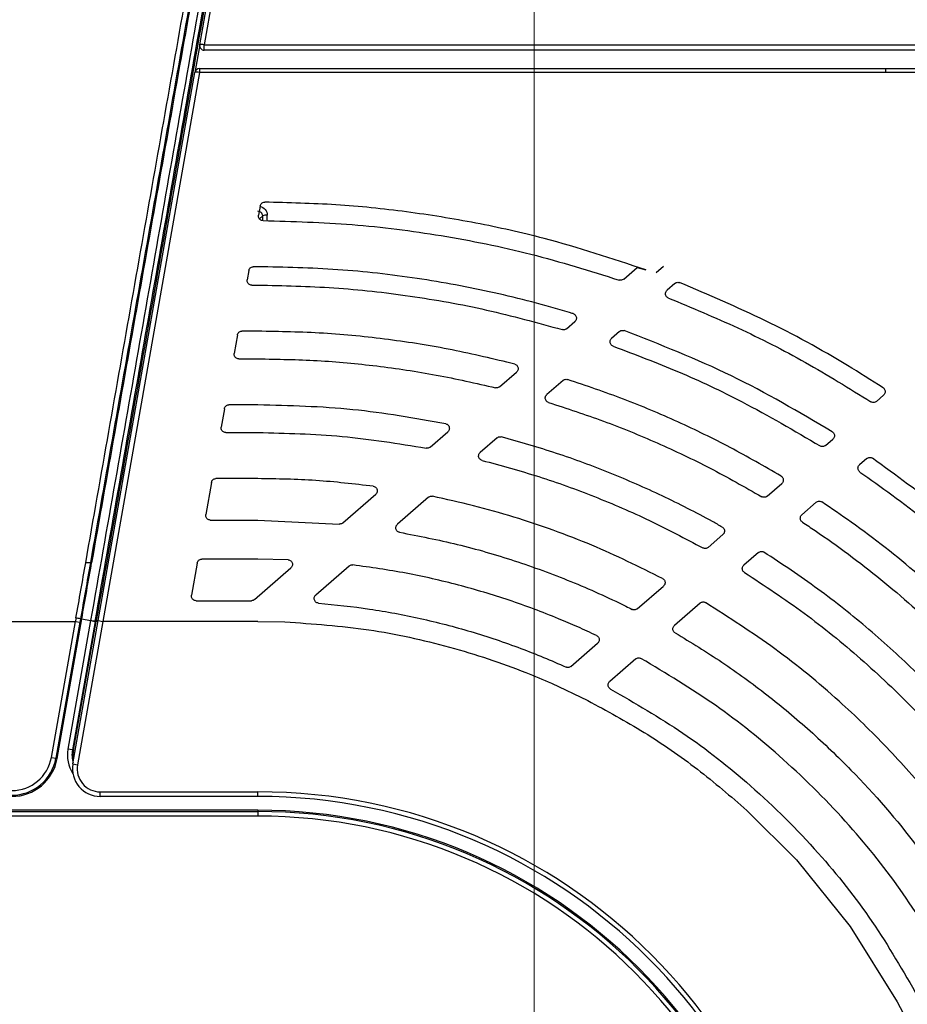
# Model space of a CAD drawing. Header units: millimetres. Extents: x 25 to 1935, y 715 to 2336.
# Tile 159 of 252: x 1386 to 1406, y 1027 to 1048. Entities that reach past the tile are written whole.
import ezdxf

# ---------------------------------------------------------------- set-up
doc = ezdxf.new("R2010")
doc.units = ezdxf.units.MM
doc.header["$LTSCALE"] = 2
doc.layers.get('0').update_dxf_attribs({"color": 2})
doc.styles.add('FS2312', font='simsun.ttf', dxfattribs={"width": 0.8})
doc.dimstyles.new('STANDARD$0', dxfattribs={"dimtxt": 3.5, "dimasz": 3, "dimexe": 1.5, "dimexo": 0.5, "dimgap": 1.5, "dimtad": 1, "dimdec": 1, "dimlfac": 5, "dimdsep": 46, "dimtxsty": 'FS2312', "dimblk1": 'OPEN', "dimblk2": 'OPEN', "dimsah": 1, "dimcen": 0, "dimclrd": 4, "dimclre": 4, "dimclrt": 4, "dimadec": 0, "dimazin": 0, "dimtfac": 1, "dimtdec": 1, "dimtmove": 1, "dimatfit": 0, "dimldrblk": 'OPEN', "dimfxl": 1, "dimtolj": 1, "dimtzin": 0, "dimlwd": 18, "dimlwe": 18, "dimarcsym": 1})

# ---------------------------------------------------------------- blocks, each defined once
blk = doc.blocks.new('_OPEN')
at = {"color": 0}
for p, q in [((-0.966, 0.259), (0, 0)), ((0, 0), (-1, 0)), ((0, 0), (-0.966, -0.259))]:
    blk.add_line(p, q, dxfattribs=at)
blk = doc.blocks.new('*D46')
at = {"color": 4, "lineweight": 18, "transparency": 16777216}
for p, q in [((1275.228, 1018.123), (1275.228, 1070.112)), ((1397.628, 1018.515), (1397.628, 1070.112)), ((1278.228, 1068.612), (1394.628, 1068.612))]:
    blk.add_line(p, q, dxfattribs=at)
at = {"layer": 'Defpoints', "color": 0, "transparency": 16777216}
for p in [(1397.628, 1068.612), (1397.628, 1018.015), (1275.228, 1017.623)]:
    blk.add_point(p, dxfattribs=at)
at = {"color": 4, "lineweight": 18, "transparency": 16777216, "xscale": 3, "yscale": 3, "zscale": 3, "rotation": 180}
blk.add_blockref('_OPEN', (1275.228, 1068.612), dxfattribs=at)
at = {"color": 4, "lineweight": 18, "transparency": 16777216, "xscale": 3, "yscale": 3, "zscale": 3}
blk.add_blockref('_OPEN', (1397.628, 1068.612), dxfattribs=at)
at = {"color": 4, "transparency": 16777216, "insert": (1336.428, 1071.862), "char_height": 3.5, "attachment_point": 5, "style": 'FS2312'}
blk.add_mtext('\\A1;612', dxfattribs=at)

msp = doc.modelspace()

# ---------------------------------------------------------------- linework, layer by layer
at = {"color": 2, "linetype": 'Continuous', "lineweight": 30}
for p, q in [((1390.365, 1047.438), (1392.33, 1058.578)), ((1392.428, 1058.593), (1390.464, 1047.437)), ((1390.365, 1047.438), (1390.26, 1046.838)), ((1390.464, 1047.32), (1390.464, 1047.437)), ((1390.464, 1047.437), (1405.947, 1047.437)), ((1405.947, 1047.32), (1390.464, 1047.32)), ((1388.161, 1034.938), (1390.26, 1046.838)), ((1390.358, 1046.837), (1388.26, 1034.92)), ((1390.358, 1046.92), (1405.259, 1046.92)), ((1390.358, 1046.92), (1390.358, 1046.837)), ((1405.259, 1046.837), (1390.358, 1046.837)), ((1405.259, 1046.92), (1407.828, 1046.92)), ((1391.677, 1043.937), (1391.642, 1043.738)), ((1391.668, 1043.82), (1391.657, 1043.82)), ((1391.733, 1043.726), (1391.665, 1043.657)), ((1391.431, 1042.538), (1391.395, 1042.338)), ((1391.628, 1042.62), (1391.529, 1042.62)), ((1399.573, 1042.349), (1399.869, 1042.606)), ((1399.869, 1042.606), (1400.052, 1042.552)), ((1400.439, 1042.623), (1400.282, 1042.485)), ((1400.687, 1042.256), (1400.516, 1042.109)), ((1391.494, 1042.22), (1391.628, 1042.22)), ((1398.333, 1041.274), (1398.512, 1041.429)), ((1391.628, 1041.22), (1391.282, 1041.22)), ((1399.485, 1041.214), (1399.311, 1041.064)), ((1391.184, 1041.138), (1391.113, 1040.738)), ((1391.212, 1040.62), (1391.628, 1040.62)), ((1396.879, 1040.013), (1397.247, 1040.332)), ((1398.26, 1040.152), (1397.905, 1039.844)), ((1405.061, 1039.696), (1405.218, 1039.832)), ((1390.902, 1039.538), (1390.831, 1039.138)), ((1391.628, 1039.62), (1391, 1039.62)), ((1390.93, 1039.02), (1391.628, 1039.02)), ((1395.369, 1038.704), (1395.753, 1039.037)), ((1396.823, 1038.906), (1396.456, 1038.588)), ((1403.957, 1038.739), (1404.115, 1038.876)), ((1404.852, 1038.456), (1404.696, 1038.321)), ((1391.628, 1038.02), (1390.718, 1038.02)), ((1390.62, 1037.938), (1390.496, 1037.238)), ((1402.687, 1037.638), (1403.006, 1037.914)), ((1393.47, 1037.057), (1394.187, 1037.679)), ((1395.333, 1037.614), (1394.659, 1037.029)), ((1403.757, 1037.507), (1403.444, 1037.235)), ((1390.595, 1037.12), (1391.628, 1037.12)), ((1391.628, 1037.12), (1393.395, 1037.034)), ((1401.407, 1036.528), (1401.728, 1036.806)), ((1391.628, 1036.27), (1390.41, 1036.27)), ((1392.284, 1036.258), (1391.628, 1036.27)), ((1402.5, 1036.416), (1402.184, 1036.143)), ((1388.018, 1036.193), (1387.992, 1036.197)), ((1390.311, 1036.188), (1390.188, 1035.488)), ((1391.553, 1035.395), (1392.346, 1036.082)), ((1393.613, 1036.122), (1392.886, 1035.492)), ((1399.869, 1035.194), (1400.438, 1035.687)), ((1390.286, 1035.37), (1391.487, 1035.37)), ((1401.233, 1035.318), (1400.676, 1034.834)), ((1387.269, 1031.947), (1387.803, 1034.973)), ((1387.776, 1034.977), (1387.803, 1034.973)), ((1387.803, 1034.973), (1387.995, 1034.939)), ((1382.97, 1034.92), (1387.665, 1034.92)), ((1387.145, 1031.969), (1387.665, 1034.92)), ((1387.763, 1034.903), (1387.243, 1031.951)), ((1387.995, 1034.939), (1387.503, 1032.146)), ((1388.094, 1034.921), (1387.601, 1032.129)), ((1387.612, 1031.825), (1388.161, 1034.938)), ((1387.622, 1032.125), (1388.115, 1034.921)), ((1387.665, 1034.92), (1387.763, 1034.903)), ((1388.26, 1034.92), (1387.711, 1031.807)), ((1387.995, 1034.939), (1387.996, 1034.942)), ((1387.995, 1034.939), (1388.094, 1034.921)), ((1388.094, 1034.925), (1388.115, 1034.921)), ((1388.094, 1034.925), (1388.094, 1034.921)), ((1388.115, 1034.921), (1388.118, 1034.938)), ((1388.157, 1034.914), (1388.115, 1034.921)), ((1388.16, 1034.93), (1388.118, 1034.938)), ((1388.161, 1034.938), (1388.26, 1034.92)), ((1391.628, 1034.92), (1388.26, 1034.92)), ((1391.628, 1034.92), (1392.214, 1034.91)), ((1398.427, 1033.944), (1399.007, 1034.447)), ((1399.834, 1034.105), (1399.27, 1033.615)), ((1398.004, 1033.577), (1398.793, 1033.202)), ((1387.145, 1031.969), (1387.243, 1031.951)), ((1387.601, 1032.129), (1387.503, 1032.146)), ((1387.601, 1032.129), (1387.622, 1032.125)), ((1387.664, 1032.118), (1387.622, 1032.125)), ((1387.243, 1031.951), (1387.269, 1031.947)), ((1387.612, 1031.825), (1387.711, 1031.807)), ((1388.203, 1031.22), (1391.628, 1031.22)), ((1388.203, 1031.12), (1388.203, 1031.22)), ((1391.628, 1031.12), (1388.203, 1031.12)), ((1391.628, 1031.12), (1391.628, 1031.22)), ((1391.628, 1030.82), (1281.228, 1030.82)), ((1281.228, 1030.793), (1391.628, 1030.793)), ((1391.628, 1030.694), (1281.228, 1030.694)), ((1391.628, 1030.82), (1391.628, 1030.793)), ((1391.628, 1030.793), (1391.628, 1030.694)), ((1402.251, 1030.816), (1403.324, 1029.744)), ((1403.324, 1029.744), (1404.489, 1028.298)), ((1404.489, 1028.298), (1405.511, 1026.664)), ((1405.511, 1026.664), (1405.715, 1026.277))]:
    msp.add_line(p, q, dxfattribs=at)
at = {"color": 2, "linetype": 'Continuous', "lineweight": 30, "flags": 128}
for points in [[(1387.996, 1034.942), (1388.015, 1034.939), (1388.033, 1034.936), (1388.05, 1034.933), (1388.064, 1034.93), (1388.077, 1034.928), (1388.086, 1034.926), (1388.092, 1034.925), (1388.094, 1034.925)], [(1387.625, 1031.899), (1387.614, 1031.994), (1387.622, 1032.125)]]:
    msp.add_lwpolyline(points, dxfattribs=at)
at = {"color": 2, "linetype": 'Continuous', "lineweight": 30}
for centre, radius, start, end in [((1390.464, 1047.42), 0.1, 170, 270), ((1390.414, 1047.287), 0.158, 71.6332, 107.8432), ((1390.358, 1046.82), 0.1, 90, 170), ((1390.307, 1046.679), 0.165, 71.9397, 106.592), ((1391.814, 1043.479), 0.26, 85.7966, 108.0677), ((1382.376, 1004.813), 30.644, 79.8501, 80.0364), ((1386.284, 1032.12), 0.873, 270, 350), ((1388.216, 1032.02), 0.725, 170, 213.3692), ((1388.216, 1032.02), 0.625, 170, 196.093), ((1386.284, 1032.12), 0.973, 270, 350), ((1386.284, 1032.12), 1, 270, 350), ((1388.203, 1031.72), 0.6, 170, 270), ((1388.203, 1031.72), 0.5, 170, 270), ((1391.628, 1019.12), 12.1, 0, 90), ((1391.628, 1019.12), 12, 0, 90), ((1391.628, 1019.12), 11.7, 0, 90), ((1391.628, 1019.12), 11.673, 0, 90), ((1391.628, 1019.12), 11.573, 0, 90)]:
    msp.add_arc(centre, radius, start, end, dxfattribs=at)
for centre, major_axis, ratio, start_param, end_param in [((1385.42, 1034.92), (0, 72.7), 0.087489, 4.832358, 4.833807), ((1385.519, 1034.92), (0, 72.8), 0.087368, 4.832121, 4.833807), ((1394.23, 1034.92), (13.129, 73.991), 0.08603, 1.585058, 1.586061), ((1394.328, 1034.903), (13.13, 73.891), 0.086139, 1.585099, 1.586101)]:
    msp.add_ellipse(centre, major_axis=major_axis, ratio=ratio, start_param=start_param, end_param=end_param, dxfattribs=at)
for points, knots in [([(1392.186, 1058.715), (1391.849, 1056.803), (1391.508, 1054.864), (1390.991, 1051.93), (1390.817, 1050.947), (1390.469, 1048.972), (1390.294, 1047.98), (1389.944, 1045.99), (1389.768, 1044.993), (1389.415, 1042.992), (1389.238, 1041.988), (1388.707, 1038.973), (1388.352, 1036.96), (1387.996, 1034.942)], [0, 0, 0, 0, 0.25, 0.25, 0.375, 0.375, 0.5, 0.5, 0.625, 0.625, 0.75, 0.75, 1, 1, 1, 1]), ([(1392.312, 1058.725), (1391.975, 1056.813), (1391.634, 1054.878), (1391.116, 1051.941), (1390.943, 1050.957), (1390.594, 1048.981), (1390.419, 1047.99), (1390.068, 1045.999), (1389.892, 1044.999), (1389.539, 1042.996), (1389.362, 1041.993), (1389.008, 1039.982), (1388.83, 1038.974), (1388.474, 1036.957), (1388.296, 1035.948), (1388.118, 1034.938)], [0, 0, 0, 0, 0.25, 0.25, 0.375, 0.375, 0.5, 0.5, 0.625, 0.625, 0.75, 0.75, 0.875, 0.875, 1, 1, 1, 1]), ([(1387.89, 1036.195), (1388.225, 1038.095), (1388.56, 1039.991), (1389.061, 1042.826), (1389.229, 1043.77), (1389.563, 1045.655), (1389.73, 1046.596), (1390.062, 1048.469), (1390.228, 1049.402), (1390.559, 1051.262), (1390.725, 1052.19), (1391.218, 1054.956), (1391.544, 1056.78), (1391.867, 1058.585)], [0, 0, 0, 0, 0.25, 0.25, 0.375, 0.375, 0.5, 0.5, 0.625, 0.625, 0.75, 0.75, 1, 1, 1, 1]), ([(1391.965, 1058.538), (1391.925, 1058.313), (1391.885, 1058.088), (1391.804, 1057.636), (1391.682, 1056.958), (1391.56, 1056.277), (1391.316, 1054.912), (1391.153, 1053.996), (1390.824, 1052.156), (1390.659, 1051.231), (1390.328, 1049.375), (1390.162, 1048.443), (1389.83, 1046.574), (1389.663, 1045.636), (1389.329, 1043.754), (1389.162, 1042.812), (1388.661, 1039.983), (1388.326, 1038.091), (1387.991, 1036.195)], [0, 0, 0, 0, 0.03125, 0.03125, 0.0625, 0.125, 0.125, 0.25, 0.25, 0.375, 0.375, 0.5, 0.5, 0.625, 0.625, 0.75, 0.75, 1, 1, 1, 1]), ([(1391.992, 1058.534), (1391.669, 1056.734), (1391.343, 1054.914), (1390.85, 1052.154), (1390.685, 1051.229), (1390.355, 1049.373), (1390.189, 1048.442), (1389.856, 1046.573), (1389.69, 1045.634), (1389.356, 1043.753), (1389.189, 1042.811), (1388.688, 1039.982), (1388.353, 1038.091), (1388.018, 1036.195)], [0, 0, 0, 0, 0.25, 0.25, 0.375, 0.375, 0.5, 0.5, 0.625, 0.625, 0.75, 0.75, 1, 1, 1, 1]), ([(1388.094, 1034.925), (1388.45, 1036.94), (1388.804, 1038.951), (1389.335, 1041.962), (1389.512, 1042.964), (1389.864, 1044.963), (1390.04, 1045.959), (1390.39, 1047.946), (1390.565, 1048.937), (1390.912, 1050.909), (1391.085, 1051.891), (1391.602, 1054.822), (1391.943, 1056.757), (1392.279, 1058.667)], [0, 0, 0, 0, 0.25, 0.25, 0.375, 0.375, 0.5, 0.5, 0.625, 0.625, 0.75, 0.75, 1, 1, 1, 1]), ([(1407.83, 1046.835), (1407.763, 1046.835), (1407.43, 1046.835), (1406.572, 1046.836), (1405.781, 1046.836), (1405.257, 1046.837)], [0, 0, 0, 0, 0.07773, 0.3886505, 1, 1, 1, 1]), ([(1391.677, 1043.937), (1391.681, 1043.948), (1391.687, 1043.97), (1391.709, 1043.997), (1391.738, 1044.015), (1391.762, 1044.02), (1391.775, 1044.02), (1391.777, 1044.02)], [0, 0, 0, 0, 0.242383, 0.484807, 0.726109, 0.965629, 1, 1, 1, 1]), ([(1400.052, 1042.552), (1399.32, 1042.794), (1398.107, 1043.195), (1396.363, 1043.581), (1394.854, 1043.826), (1393.323, 1043.983), (1392.293, 1044.008), (1391.777, 1044.02)], [0, 0, 0, 0, 0.273852, 0.453652, 0.634131, 0.816708, 1, 1, 1, 1]), ([(1391.733, 1043.726), (1391.733, 1043.752), (1391.721, 1043.777), (1391.684, 1043.813), (1391.658, 1043.824), (1391.631, 1043.823)], [0, 0, 0, 0, 0.5, 0.5, 1, 1, 1, 1]), ([(1391.74, 1043.62), (1391.729, 1043.621), (1391.707, 1043.624), (1391.677, 1043.641), (1391.654, 1043.666), (1391.641, 1043.698), (1391.64, 1043.723), (1391.642, 1043.736), (1391.642, 1043.738)], [0, 0, 0, 0, 0.1920252, 0.3840296, 0.5766345, 0.7705152, 0.9656153, 1, 1, 1, 1]), ([(1391.674, 1043.931), (1391.719, 1043.921), (1391.759, 1043.897), (1391.816, 1043.827), (1391.832, 1043.783), (1391.833, 1043.738)], [0, 0, 0, 0, 0.5, 0.5, 1, 1, 1, 1]), ([(1391.74, 1043.62), (1392.386, 1043.603), (1393.682, 1043.567), (1395.626, 1043.315), (1397.569, 1042.925), (1398.838, 1042.529), (1399.475, 1042.33)], [0, 0, 0, 0, 0.245931, 0.493435, 0.745871, 1, 1, 1, 1]), ([(1391.431, 1042.538), (1391.434, 1042.549), (1391.44, 1042.571), (1391.462, 1042.597), (1391.491, 1042.615), (1391.515, 1042.62), (1391.528, 1042.62), (1391.529, 1042.62)], [0, 0, 0, 0, 0.242889, 0.485808, 0.72793, 0.968775, 1, 1, 1, 1]), ([(1398.476, 1041.601), (1398.449, 1041.609), (1397.882, 1041.781), (1396.759, 1042.075), (1395.079, 1042.385), (1393.364, 1042.583), (1392.208, 1042.608), (1391.628, 1042.62)], [0, 0, 0, 0, 0.0122423, 0.2558757, 0.500791, 0.7497082, 1, 1, 1, 1]), ([(1391.494, 1042.22), (1391.483, 1042.222), (1391.46, 1042.224), (1391.43, 1042.241), (1391.408, 1042.266), (1391.395, 1042.298), (1391.393, 1042.323), (1391.395, 1042.336), (1391.395, 1042.338)], [0, 0, 0, 0, 0.192031, 0.384048, 0.576483, 0.769813, 0.964003, 1, 1, 1, 1]), ([(1399.573, 1042.349), (1399.563, 1042.343), (1399.545, 1042.33), (1399.51, 1042.322), (1399.487, 1042.327), (1399.475, 1042.33)], [0, 0, 0, 0, 0.323565, 0.647166, 1, 1, 1, 1]), ([(1400.687, 1042.256), (1400.696, 1042.263), (1400.715, 1042.276), (1400.748, 1042.283), (1400.774, 1042.28), (1400.787, 1042.275), (1400.789, 1042.274)], [0, 0, 0, 0, 0.308479, 0.616991, 0.924771, 1, 1, 1, 1]), ([(1405.207, 1039.992), (1404.95, 1040.155), (1404.123, 1040.68), (1402.664, 1041.479), (1401.416, 1042.008), (1400.789, 1042.274)], [0, 0, 0, 0, 0.183283, 0.590265, 1, 1, 1, 1]), ([(1391.628, 1042.22), (1392.18, 1042.209), (1393.285, 1042.186), (1394.945, 1041.999), (1396.605, 1041.705), (1397.693, 1041.405), (1398.239, 1041.254)], [0, 0, 0, 0, 0.24669, 0.494668, 0.74665, 1, 1, 1, 1]), ([(1400.546, 1041.94), (1400.536, 1041.945), (1400.515, 1041.955), (1400.494, 1041.982), (1400.482, 1042.014), (1400.481, 1042.048), (1400.492, 1042.082), (1400.508, 1042.1), (1400.516, 1042.109)], [0, 0, 0, 0, 0.163686, 0.327353, 0.4915, 0.656283, 0.821402, 1, 1, 1, 1]), ([(1400.546, 1041.94), (1401.051, 1041.731), (1402.063, 1041.311), (1403.533, 1040.559), (1404.471, 1039.979), (1404.941, 1039.688)], [0, 0, 0, 0, 0.331578, 0.664668, 1, 1, 1, 1]), ([(1398.476, 1041.601), (1398.486, 1041.596), (1398.507, 1041.588), (1398.531, 1041.563), (1398.545, 1041.532), (1398.548, 1041.498), (1398.54, 1041.464), (1398.526, 1041.442), (1398.515, 1041.432), (1398.512, 1041.429)], [0, 0, 0, 0, 0.157727, 0.315437, 0.473587, 0.632319, 0.79136, 0.950304, 1, 1, 1, 1]), ([(1391.184, 1041.138), (1391.187, 1041.149), (1391.193, 1041.171), (1391.215, 1041.197), (1391.244, 1041.215), (1391.268, 1041.22), (1391.281, 1041.22), (1391.282, 1041.22)], [0, 0, 0, 0, 0.242453, 0.484925, 0.72687, 0.967965, 1, 1, 1, 1]), ([(1397.207, 1040.505), (1396.755, 1040.614), (1395.848, 1040.833), (1394.459, 1041.051), (1393.051, 1041.194), (1392.103, 1041.212), (1391.628, 1041.22)], [0, 0, 0, 0, 0.247448, 0.495894, 0.747422, 1, 1, 1, 1]), ([(1398.333, 1041.274), (1398.324, 1041.268), (1398.306, 1041.255), (1398.272, 1041.248), (1398.25, 1041.252), (1398.239, 1041.254)], [0, 0, 0, 0, 0.335185, 0.670397, 1, 1, 1, 1]), ([(1399.485, 1041.214), (1399.494, 1041.221), (1399.513, 1041.234), (1399.546, 1041.24), (1399.571, 1041.237), (1399.583, 1041.233), (1399.584, 1041.233)], [0, 0, 0, 0, 0.31782, 0.635666, 0.952956, 1, 1, 1, 1]), ([(1404.103, 1039.036), (1403.383, 1039.46), (1401.936, 1040.314), (1400.371, 1040.925), (1399.584, 1041.233)], [0, 0, 0, 0, 0.497114, 1, 1, 1, 1]), ([(1399.344, 1040.894), (1399.333, 1040.899), (1399.313, 1040.908), (1399.29, 1040.934), (1399.277, 1040.966), (1399.276, 1041), (1399.285, 1041.033), (1399.3, 1041.053), (1399.31, 1041.062), (1399.311, 1041.064)], [0, 0, 0, 0, 0.161236, 0.322458, 0.484015, 0.646038, 0.80833, 0.970568, 1, 1, 1, 1]), ([(1391.212, 1040.62), (1391.201, 1040.622), (1391.178, 1040.624), (1391.148, 1040.641), (1391.125, 1040.666), (1391.112, 1040.698), (1391.111, 1040.723), (1391.113, 1040.736), (1391.113, 1040.738)], [0, 0, 0, 0, 0.192513, 0.385016, 0.577775, 0.77108, 0.964912, 1, 1, 1, 1]), ([(1399.344, 1040.894), (1399.818, 1040.715), (1400.77, 1040.356), (1402.28, 1039.647), (1403.279, 1039.059), (1403.839, 1038.729)], [0, 0, 0, 0, 0.3044289, 0.6101958, 1, 1, 1, 1]), ([(1391.628, 1040.62), (1392.059, 1040.613), (1392.921, 1040.598), (1394.215, 1040.476), (1395.509, 1040.285), (1396.362, 1040.09), (1396.789, 1039.992)], [0, 0, 0, 0, 0.247696, 0.496296, 0.747677, 1, 1, 1, 1]), ([(1397.207, 1040.505), (1397.217, 1040.501), (1397.239, 1040.493), (1397.263, 1040.469), (1397.279, 1040.439), (1397.283, 1040.405), (1397.276, 1040.371), (1397.262, 1040.347), (1397.251, 1040.336), (1397.247, 1040.332)], [0, 0, 0, 0, 0.154893, 0.309775, 0.46495, 0.620534, 0.776356, 0.932144, 1, 1, 1, 1]), ([(1398.26, 1040.152), (1398.269, 1040.158), (1398.287, 1040.171), (1398.322, 1040.179), (1398.344, 1040.174), (1398.356, 1040.172)], [0, 0, 0, 0, 0.329276, 0.658571, 1, 1, 1, 1]), ([(1402.992, 1038.075), (1402.627, 1038.286), (1401.895, 1038.708), (1400.75, 1039.262), (1399.572, 1039.76), (1398.762, 1040.034), (1398.356, 1040.172)], [0, 0, 0, 0, 0.2479191, 0.4966554, 0.7479019, 1, 1, 1, 1]), ([(1396.879, 1040.013), (1396.87, 1040.007), (1396.851, 1039.994), (1396.819, 1039.987), (1396.799, 1039.99), (1396.789, 1039.992)], [0, 0, 0, 0, 0.35204, 0.704099, 1, 1, 1, 1]), ([(1405.207, 1039.992), (1405.216, 1039.985), (1405.234, 1039.971), (1405.249, 1039.94), (1405.255, 1039.906), (1405.248, 1039.873), (1405.234, 1039.848), (1405.222, 1039.836), (1405.218, 1039.832)], [0, 0, 0, 0, 0.181923, 0.363838, 0.545959, 0.728392, 0.911039, 1, 1, 1, 1]), ([(1397.941, 1039.673), (1397.931, 1039.677), (1397.91, 1039.686), (1397.886, 1039.711), (1397.872, 1039.742), (1397.869, 1039.776), (1397.877, 1039.809), (1397.891, 1039.832), (1397.902, 1039.842), (1397.905, 1039.844)], [0, 0, 0, 0, 0.158122, 0.316235, 0.47455, 0.633161, 0.791964, 0.950764, 1, 1, 1, 1]), ([(1397.941, 1039.673), (1398.34, 1039.543), (1399.138, 1039.283), (1400.308, 1038.802), (1401.46, 1038.259), (1402.2, 1037.838), (1402.571, 1037.627)], [0, 0, 0, 0, 0.247824, 0.496503, 0.747806, 1, 1, 1, 1]), ([(1405.061, 1039.696), (1405.052, 1039.69), (1405.033, 1039.677), (1405, 1039.67), (1404.967, 1039.674), (1404.949, 1039.683), (1404.941, 1039.688)], [0, 0, 0, 0, 0.261852, 0.523717, 0.785269, 1, 1, 1, 1]), ([(1390.902, 1039.538), (1390.905, 1039.549), (1390.911, 1039.57), (1390.933, 1039.597), (1390.962, 1039.615), (1390.986, 1039.62), (1390.999, 1039.62), (1391, 1039.62)], [0, 0, 0, 0, 0.242064, 0.484139, 0.725926, 0.967241, 1, 1, 1, 1]), ([(1395.707, 1039.21), (1395.036, 1039.329), (1393.687, 1039.568), (1392.317, 1039.603), (1391.628, 1039.62)], [0, 0, 0, 0, 0.49748, 1, 1, 1, 1]), ([(1390.93, 1039.02), (1390.918, 1039.022), (1390.896, 1039.024), (1390.866, 1039.041), (1390.843, 1039.066), (1390.83, 1039.098), (1390.829, 1039.123), (1390.831, 1039.136), (1390.831, 1039.138)], [0, 0, 0, 0, 0.192876, 0.385746, 0.578749, 0.772035, 0.965596, 1, 1, 1, 1]), ([(1391.628, 1039.02), (1392.239, 1039.006), (1393.466, 1038.978), (1394.677, 1038.781), (1395.285, 1038.681)], [0, 0, 0, 0, 0.497856, 1, 1, 1, 1]), ([(1395.707, 1039.21), (1395.718, 1039.207), (1395.74, 1039.201), (1395.766, 1039.178), (1395.783, 1039.148), (1395.789, 1039.115), (1395.784, 1039.081), (1395.771, 1039.054), (1395.758, 1039.042), (1395.753, 1039.037)], [0, 0, 0, 0, 0.151203, 0.3024, 0.453758, 0.605357, 0.757111, 0.90887, 1, 1, 1, 1]), ([(1404.103, 1039.036), (1404.112, 1039.029), (1404.13, 1039.015), (1404.146, 1038.985), (1404.152, 1038.951), (1404.146, 1038.918), (1404.132, 1038.892), (1404.119, 1038.88), (1404.115, 1038.876)], [0, 0, 0, 0, 0.180329, 0.360653, 0.54112, 0.721812, 0.902662, 1, 1, 1, 1]), ([(1396.823, 1038.906), (1396.832, 1038.913), (1396.851, 1038.926), (1396.884, 1038.932), (1396.905, 1038.929), (1396.915, 1038.927)], [0, 0, 0, 0, 0.345654, 0.691318, 1, 1, 1, 1]), ([(1401.712, 1036.969), (1401.642, 1037.008), (1401.216, 1037.247), (1400.414, 1037.656), (1399.282, 1038.151), (1398.116, 1038.584), (1397.315, 1038.813), (1396.915, 1038.927)], [0, 0, 0, 0, 0.046069, 0.282376, 0.519535, 0.759322, 1, 1, 1, 1]), ([(1395.369, 1038.704), (1395.36, 1038.698), (1395.342, 1038.685), (1395.311, 1038.678), (1395.293, 1038.681), (1395.285, 1038.681)], [0, 0, 0, 0, 0.374693, 0.749396, 1, 1, 1, 1]), ([(1403.957, 1038.739), (1403.948, 1038.732), (1403.929, 1038.719), (1403.896, 1038.713), (1403.864, 1038.716), (1403.846, 1038.725), (1403.839, 1038.729)], [0, 0, 0, 0, 0.265394, 0.530797, 0.795974, 1, 1, 1, 1]), ([(1396.498, 1038.416), (1396.487, 1038.419), (1396.466, 1038.427), (1396.441, 1038.451), (1396.425, 1038.481), (1396.42, 1038.515), (1396.427, 1038.549), (1396.441, 1038.573), (1396.453, 1038.584), (1396.456, 1038.588)], [0, 0, 0, 0, 0.154539, 0.309074, 0.46371, 0.618506, 0.77342, 0.928351, 1, 1, 1, 1]), ([(1396.498, 1038.416), (1396.909, 1038.304), (1397.734, 1038.079), (1398.946, 1037.639), (1400.14, 1037.128), (1400.908, 1036.72), (1401.293, 1036.516)], [0, 0, 0, 0, 0.247364, 0.495759, 0.747337, 1, 1, 1, 1]), ([(1404.852, 1038.456), (1404.861, 1038.463), (1404.88, 1038.476), (1404.914, 1038.482), (1404.947, 1038.478), (1404.966, 1038.468), (1404.974, 1038.463)], [0, 0, 0, 0, 0.256024, 0.512057, 0.767879, 1, 1, 1, 1]), ([(1410.995, 1032.431), (1410.784, 1032.729), (1410.219, 1033.528), (1409.201, 1034.759), (1407.911, 1036.097), (1406.508, 1037.351), (1405.487, 1038.091), (1404.974, 1038.463)], [0, 0, 0, 0, 0.12797, 0.342538, 0.558435, 0.7785, 1, 1, 1, 1]), ([(1404.705, 1038.163), (1404.696, 1038.17), (1404.679, 1038.185), (1404.664, 1038.216), (1404.66, 1038.249), (1404.667, 1038.283), (1404.681, 1038.307), (1404.693, 1038.318), (1404.696, 1038.321)], [0, 0, 0, 0, 0.184526, 0.369048, 0.553683, 0.738513, 0.923495, 1, 1, 1, 1]), ([(1390.62, 1037.938), (1390.623, 1037.949), (1390.629, 1037.97), (1390.651, 1037.997), (1390.68, 1038.015), (1390.704, 1038.02), (1390.717, 1038.02), (1390.718, 1038.02)], [0, 0, 0, 0, 0.241791, 0.483587, 0.725261, 0.966731, 1, 1, 1, 1]), ([(1394.135, 1037.854), (1393.719, 1037.902), (1392.887, 1037.999), (1392.048, 1038.013), (1391.628, 1038.02)], [0, 0, 0, 0, 0.498892, 1, 1, 1, 1]), ([(1402.992, 1038.075), (1403.001, 1038.068), (1403.019, 1038.055), (1403.036, 1038.025), (1403.042, 1037.991), (1403.037, 1037.958), (1403.023, 1037.931), (1403.011, 1037.919), (1403.006, 1037.914)], [0, 0, 0, 0, 0.178538, 0.357072, 0.535701, 0.714479, 0.893368, 1, 1, 1, 1]), ([(1404.705, 1038.163), (1404.937, 1038), (1405.683, 1037.475), (1406.884, 1036.5), (1408.265, 1035.182), (1409.555, 1033.743), (1410.314, 1032.69), (1410.694, 1032.162)], [0, 0, 0, 0, 0.099813, 0.320985, 0.54365, 0.771014, 1, 1, 1, 1]), ([(1394.135, 1037.854), (1394.146, 1037.851), (1394.168, 1037.846), (1394.195, 1037.825), (1394.214, 1037.797), (1394.223, 1037.763), (1394.22, 1037.729), (1394.207, 1037.7), (1394.193, 1037.685), (1394.187, 1037.679)], [0, 0, 0, 0, 0.146895, 0.293787, 0.440747, 0.587818, 0.734967, 0.88213, 1, 1, 1, 1]), ([(1395.333, 1037.614), (1395.342, 1037.62), (1395.361, 1037.633), (1395.392, 1037.64), (1395.411, 1037.637), (1395.419, 1037.636)], [0, 0, 0, 0, 0.367867, 0.73574, 1, 1, 1, 1]), ([(1400.419, 1035.851), (1399.912, 1036.102), (1399.135, 1036.486), (1398.045, 1036.905), (1397.185, 1037.192), (1396.31, 1037.441), (1395.716, 1037.571), (1395.419, 1037.636)], [0, 0, 0, 0, 0.318276, 0.487725, 0.657562, 0.828581, 1, 1, 1, 1]), ([(1402.687, 1037.638), (1402.678, 1037.631), (1402.66, 1037.618), (1402.626, 1037.612), (1402.595, 1037.615), (1402.578, 1037.624), (1402.571, 1037.627)], [0, 0, 0, 0, 0.270208, 0.540422, 0.810494, 1, 1, 1, 1]), ([(1403.757, 1037.507), (1403.767, 1037.513), (1403.785, 1037.526), (1403.819, 1037.533), (1403.852, 1037.529), (1403.87, 1037.519), (1403.878, 1037.515)], [0, 0, 0, 0, 0.259181, 0.518368, 0.777412, 1, 1, 1, 1]), ([(1410.043, 1031.339), (1409.629, 1031.927), (1408.796, 1033.109), (1407.41, 1034.632), (1405.98, 1035.959), (1404.813, 1036.877), (1404.092, 1037.369), (1403.878, 1037.515)], [0, 0, 0, 0, 0.245553, 0.493485, 0.701848, 0.911657, 1, 1, 1, 1]), ([(1390.595, 1037.12), (1390.583, 1037.122), (1390.561, 1037.124), (1390.531, 1037.141), (1390.508, 1037.166), (1390.495, 1037.198), (1390.494, 1037.223), (1390.496, 1037.236), (1390.496, 1037.238)], [0, 0, 0, 0, 0.193154, 0.386306, 0.579496, 0.772767, 0.966121, 1, 1, 1, 1]), ([(1403.454, 1037.076), (1403.446, 1037.083), (1403.428, 1037.097), (1403.412, 1037.128), (1403.407, 1037.162), (1403.414, 1037.195), (1403.428, 1037.22), (1403.44, 1037.231), (1403.444, 1037.235)], [0, 0, 0, 0, 0.182672, 0.365342, 0.548079, 0.730934, 0.913886, 1, 1, 1, 1]), ([(1393.47, 1037.057), (1393.461, 1037.051), (1393.443, 1037.038), (1393.415, 1037.032), (1393.4, 1037.033), (1393.395, 1037.034)], [0, 0, 0, 0, 0.4147632, 0.8295301, 1, 1, 1, 1]), ([(1394.707, 1036.855), (1394.696, 1036.858), (1394.675, 1036.864), (1394.648, 1036.886), (1394.63, 1036.915), (1394.623, 1036.949), (1394.627, 1036.982), (1394.64, 1037.01), (1394.653, 1037.024), (1394.659, 1037.029)], [0, 0, 0, 0, 0.149489, 0.298976, 0.448491, 0.598054, 0.747659, 0.89728, 1, 1, 1, 1]), ([(1401.712, 1036.969), (1401.721, 1036.962), (1401.74, 1036.949), (1401.757, 1036.92), (1401.765, 1036.886), (1401.76, 1036.852), (1401.747, 1036.825), (1401.734, 1036.812), (1401.728, 1036.806)], [0, 0, 0, 0, 0.1762049, 0.3524078, 0.528661, 0.704998, 0.8813981, 1, 1, 1, 1]), ([(1403.454, 1037.076), (1403.546, 1037.015), (1404.132, 1036.625), (1405.176, 1035.846), (1406.529, 1034.655), (1407.79, 1033.337), (1408.814, 1032.078), (1409.381, 1031.243), (1409.603, 1030.917)], [0, 0, 0, 0, 0.037748, 0.240875, 0.445412, 0.654392, 0.864907, 1, 1, 1, 1]), ([(1394.707, 1036.855), (1395.126, 1036.773), (1395.967, 1036.61), (1397.208, 1036.249), (1398.433, 1035.802), (1399.277, 1035.422), (1399.713, 1035.203), (1399.758, 1035.18)], [0, 0, 0, 0, 0.2397701, 0.4807643, 0.725567, 0.9716728, 1, 1, 1, 1]), ([(1401.407, 1036.528), (1401.398, 1036.521), (1401.38, 1036.508), (1401.346, 1036.502), (1401.316, 1036.505), (1401.299, 1036.513), (1401.293, 1036.516)], [0, 0, 0, 0, 0.276097, 0.552198, 0.828222, 1, 1, 1, 1]), ([(1390.311, 1036.188), (1390.314, 1036.199), (1390.32, 1036.22), (1390.342, 1036.247), (1390.371, 1036.265), (1390.395, 1036.27), (1390.408, 1036.27), (1390.41, 1036.27)], [0, 0, 0, 0, 0.241623, 0.483246, 0.724849, 0.966414, 1, 1, 1, 1]), ([(1392.284, 1036.258), (1392.295, 1036.256), (1392.318, 1036.253), (1392.347, 1036.235), (1392.369, 1036.209), (1392.381, 1036.176), (1392.381, 1036.142), (1392.37, 1036.109), (1392.354, 1036.091), (1392.346, 1036.082)], [0, 0, 0, 0, 0.141209, 0.282418, 0.423638, 0.56488, 0.706139, 0.847403, 1, 1, 1, 1]), ([(1402.5, 1036.416), (1402.509, 1036.423), (1402.528, 1036.436), (1402.561, 1036.442), (1402.593, 1036.439), (1402.611, 1036.429), (1402.619, 1036.425)], [0, 0, 0, 0, 0.263495, 0.526993, 0.79041, 1, 1, 1, 1]), ([(1408.949, 1030.085), (1408.635, 1030.557), (1408.003, 1031.504), (1406.978, 1032.736), (1405.941, 1033.819), (1404.905, 1034.76), (1403.802, 1035.64), (1403.014, 1036.163), (1402.619, 1036.425)], [0, 0, 0, 0, 0.188327, 0.377966, 0.531653, 0.68605, 0.842649, 1, 1, 1, 1]), ([(1387.991, 1036.195), (1387.991, 1036.195), (1387.989, 1036.195), (1387.985, 1036.195), (1387.978, 1036.195), (1387.967, 1036.195), (1387.953, 1036.195), (1387.935, 1036.195), (1387.914, 1036.195), (1387.898, 1036.195), (1387.89, 1036.195)], [0, 0, 0, 0, 0.086846, 0.184513, 0.293058, 0.412522, 0.542933, 0.684309, 0.836662, 1, 1, 1, 1]), ([(1393.613, 1036.122), (1393.622, 1036.129), (1393.641, 1036.142), (1393.669, 1036.148), (1393.685, 1036.146), (1393.69, 1036.146)], [0, 0, 0, 0, 0.403774, 0.807549, 1, 1, 1, 1]), ([(1398.985, 1034.613), (1398.848, 1034.676), (1398.575, 1034.803), (1397.947, 1035.071), (1397.089, 1035.392), (1395.983, 1035.721), (1394.849, 1035.982), (1394.077, 1036.091), (1393.69, 1036.146)], [0, 0, 0, 0, 0.08159, 0.163236, 0.370047, 0.577787, 0.788403, 1, 1, 1, 1]), ([(1402.197, 1035.982), (1402.188, 1035.989), (1402.17, 1036.003), (1402.154, 1036.033), (1402.148, 1036.067), (1402.154, 1036.101), (1402.167, 1036.126), (1402.18, 1036.138), (1402.184, 1036.143)], [0, 0, 0, 0, 0.180529, 0.361057, 0.541618, 0.72224, 0.902915, 1, 1, 1, 1]), ([(1400.419, 1035.851), (1400.429, 1035.845), (1400.448, 1035.833), (1400.466, 1035.804), (1400.474, 1035.771), (1400.471, 1035.737), (1400.458, 1035.708), (1400.444, 1035.694), (1400.438, 1035.687)], [0, 0, 0, 0, 0.1735023, 0.3470038, 0.5205261, 0.6940846, 0.8676714, 1, 1, 1, 1]), ([(1402.197, 1035.982), (1402.633, 1035.695), (1403.509, 1035.118), (1404.74, 1034.117), (1405.905, 1033.016), (1406.915, 1031.887), (1407.786, 1030.768), (1408.265, 1030.033), (1408.505, 1029.664)], [0, 0, 0, 0, 0.1740826, 0.349257, 0.5278574, 0.7076375, 0.8534987, 1, 1, 1, 1]), ([(1390.286, 1035.37), (1390.275, 1035.372), (1390.252, 1035.374), (1390.222, 1035.391), (1390.2, 1035.416), (1390.187, 1035.448), (1390.185, 1035.473), (1390.187, 1035.486), (1390.188, 1035.488)], [0, 0, 0, 0, 0.193263, 0.386526, 0.57979, 0.773058, 0.96633, 1, 1, 1, 1]), ([(1391.553, 1035.395), (1391.544, 1035.388), (1391.525, 1035.375), (1391.501, 1035.371), (1391.489, 1035.37), (1391.487, 1035.37)], [0, 0, 0, 0, 0.472137, 0.944274, 1, 1, 1, 1]), ([(1392.944, 1035.317), (1392.933, 1035.319), (1392.911, 1035.323), (1392.882, 1035.343), (1392.861, 1035.37), (1392.851, 1035.403), (1392.852, 1035.437), (1392.864, 1035.469), (1392.879, 1035.485), (1392.886, 1035.492)], [0, 0, 0, 0, 0.143783, 0.287567, 0.431351, 0.575138, 0.718927, 0.862718, 1, 1, 1, 1]), ([(1392.944, 1035.317), (1393.314, 1035.28), (1394.056, 1035.204), (1395.163, 1034.994), (1396.262, 1034.71), (1397.151, 1034.411), (1397.835, 1034.142), (1398.159, 1034), (1398.321, 1033.928)], [0, 0, 0, 0, 0.199998, 0.400947, 0.604848, 0.809756, 0.904827, 1, 1, 1, 1]), ([(1399.869, 1035.194), (1399.859, 1035.187), (1399.841, 1035.174), (1399.807, 1035.167), (1399.779, 1035.171), (1399.763, 1035.178), (1399.758, 1035.18)], [0, 0, 0, 0, 0.285052, 0.570105, 0.855135, 1, 1, 1, 1]), ([(1401.233, 1035.318), (1401.243, 1035.325), (1401.261, 1035.338), (1401.295, 1035.344), (1401.326, 1035.341), (1401.343, 1035.332), (1401.35, 1035.328)], [0, 0, 0, 0, 0.2688022, 0.5376059, 0.8063733, 1, 1, 1, 1]), ([(1407.848, 1028.822), (1407.6, 1029.217), (1407.103, 1030.01), (1406.242, 1031.131), (1405.297, 1032.2), (1404.178, 1033.282), (1402.876, 1034.355), (1401.86, 1035.003), (1401.35, 1035.328)], [0, 0, 0, 0, 0.1506376, 0.3021083, 0.4561795, 0.6111425, 0.8046821, 1, 1, 1, 1]), ([(1392.214, 1034.91), (1392.824, 1034.867), (1394.031, 1034.782), (1395.785, 1034.394), (1397.101, 1033.963), (1397.82, 1033.655), (1398.004, 1033.577)], [0, 0, 0, 0, 0.306284, 0.60703, 0.899625, 1, 1, 1, 1]), ([(1400.691, 1034.673), (1400.682, 1034.679), (1400.663, 1034.692), (1400.646, 1034.722), (1400.639, 1034.756), (1400.644, 1034.79), (1400.658, 1034.817), (1400.671, 1034.83), (1400.676, 1034.834)], [0, 0, 0, 0, 0.177519, 0.3550377, 0.5325651, 0.7101102, 0.8876715, 1, 1, 1, 1]), ([(1398.985, 1034.613), (1398.994, 1034.607), (1399.014, 1034.595), (1399.033, 1034.567), (1399.043, 1034.534), (1399.041, 1034.5), (1399.029, 1034.469), (1399.014, 1034.454), (1399.007, 1034.447)], [0, 0, 0, 0, 0.170018, 0.340035, 0.510056, 0.680084, 0.850117, 1, 1, 1, 1]), ([(1400.691, 1034.673), (1401.033, 1034.464), (1401.718, 1034.047), (1402.696, 1033.332), (1403.634, 1032.551), (1404.753, 1031.477), (1406.003, 1030.05), (1406.793, 1028.797), (1407.191, 1028.165)], [0, 0, 0, 0, 0.1291608, 0.2589008, 0.3904353, 0.5225818, 0.7594698, 1, 1, 1, 1]), ([(1399.834, 1034.105), (1399.844, 1034.112), (1399.862, 1034.125), (1399.896, 1034.131), (1399.926, 1034.128), (1399.942, 1034.12), (1399.949, 1034.117)], [0, 0, 0, 0, 0.276196, 0.552392, 0.828581, 1, 1, 1, 1]), ([(1406.633, 1027.427), (1406.314, 1027.961), (1405.674, 1029.037), (1404.466, 1030.546), (1403.099, 1031.917), (1401.583, 1033.14), (1400.496, 1033.79), (1399.949, 1034.117)], [0, 0, 0, 0, 0.194725, 0.3918, 0.603553, 0.800559, 1, 1, 1, 1]), ([(1398.427, 1033.944), (1398.418, 1033.937), (1398.4, 1033.924), (1398.366, 1033.918), (1398.339, 1033.921), (1398.325, 1033.927), (1398.321, 1033.928)], [0, 0, 0, 0, 0.296103, 0.592206, 0.888308, 1, 1, 1, 1]), ([(1399.288, 1033.452), (1399.279, 1033.458), (1399.26, 1033.471), (1399.242, 1033.5), (1399.234, 1033.533), (1399.237, 1033.567), (1399.25, 1033.596), (1399.264, 1033.61), (1399.27, 1033.615)], [0, 0, 0, 0, 0.174179, 0.348357, 0.522536, 0.696716, 0.870896, 1, 1, 1, 1]), ([(1399.288, 1033.452), (1399.819, 1033.145), (1400.889, 1032.527), (1402.406, 1031.333), (1403.785, 1029.961), (1405.01, 1028.423), (1405.645, 1027.323), (1405.966, 1026.769)], [0, 0, 0, 0, 0.191901, 0.386314, 0.602612, 0.799938, 1, 1, 1, 1]), ([(1398.793, 1033.202), (1399.206, 1032.978), (1400.031, 1032.531), (1401.189, 1031.731), (1401.898, 1031.121), (1402.251, 1030.816)], [0, 0, 0, 0, 0.334445, 0.667607, 1, 1, 1, 1])]:
    msp.add_open_spline(points, degree=3, knots=knots, dxfattribs=at)
for points in [[(1405.259, 1046.92), (1405.259, 1046.919), (1405.259, 1046.917), (1405.258, 1046.898), (1405.257, 1046.871), (1405.257, 1046.848), (1405.257, 1046.837)], [(1387.678, 1034.995), (1387.749, 1035.395), (1387.819, 1035.795), (1387.89, 1036.195)], [(1387.991, 1036.195), (1387.919, 1035.789), (1387.848, 1035.383), (1387.776, 1034.977)], [(1387.803, 1034.973), (1387.875, 1035.38), (1387.947, 1035.788), (1388.018, 1036.195)]]:
    msp.add_open_spline(points, degree=3, dxfattribs=at)

# ---------------------------------------------------------------- dimensions: what is measured, and where the dimension line sits
dim = msp.add_linear_dim(base=(1397.628, 1068.612), p1=(1275.228, 1017.623), p2=(1397.628, 1018.015), dimstyle='STANDARD$0')
dim.commit()
dim.dimension.update_dxf_attribs({"geometry": '*D46', "text_midpoint": (1336.428, 1071.862)})

doc.saveas('drawing.dxf')
